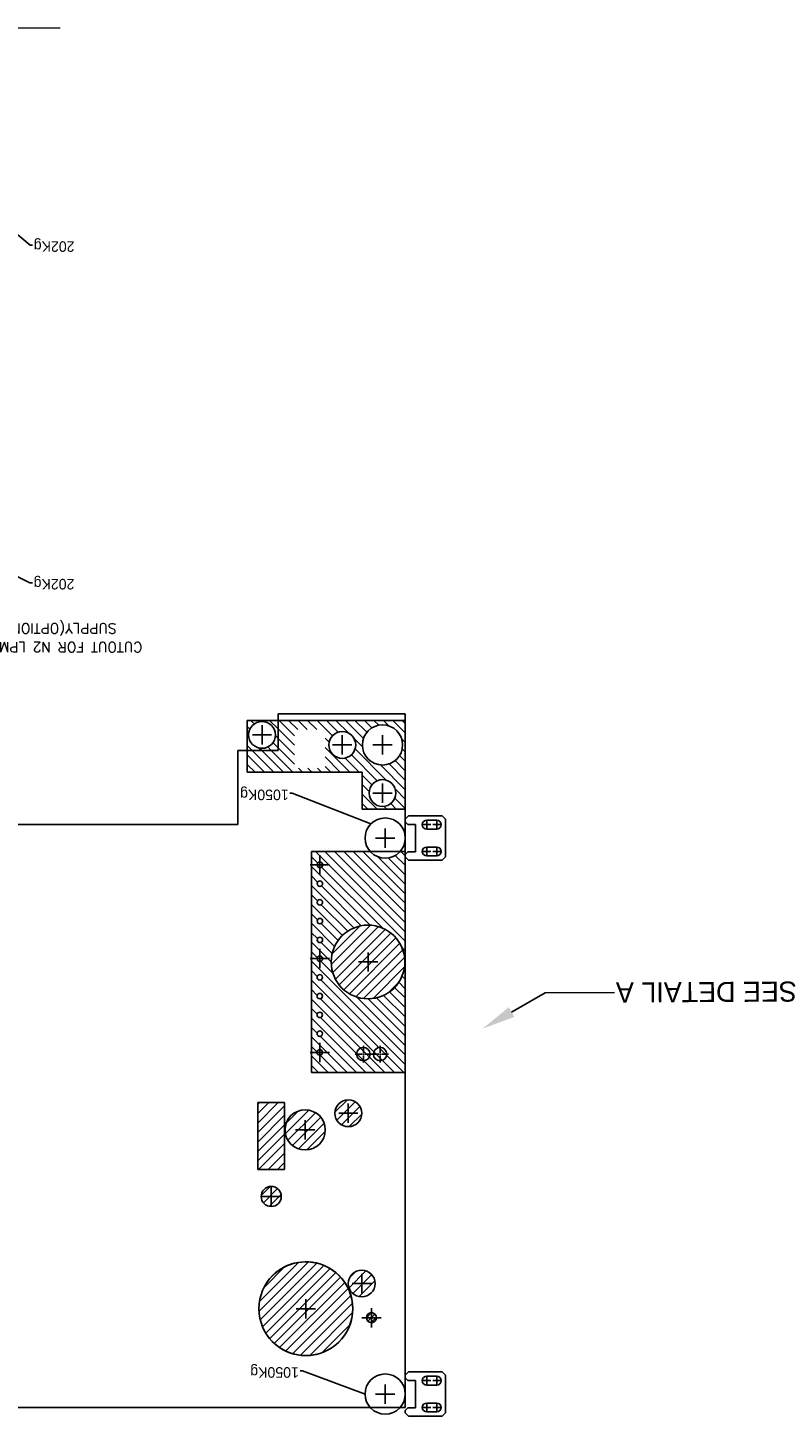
# Model space of a CAD drawing. Header units: millimetres. Extents: x -25815 to -21524, y -24008 to -19907.
# Tile 5 of 5: x -22956 to -21524, y -22810 to -20178. Entities that reach past the tile are written whole.
import ezdxf
from ezdxf.enums import TextEntityAlignment as Align

# ---------------------------------------------------------------- set-up
doc = ezdxf.new("R2010")
doc.units = ezdxf.units.MM
doc.linetypes.add('CENTER', pattern=[2, 1.25, -0.25, 0.25, -0.25])
doc.linetypes.add('CENTER2', pattern=[1.125, 0.75, -0.125, 0.125, -0.125])
doc.styles.add('Style-romans', font='romans.shx')
doc.dimstyles.get("Standard").update_dxf_attribs({"dimtxt": 0.18, "dimasz": 0.18, "dimexe": 0.18, "dimexo": 0.0625, "dimgap": 0.09, "dimtad": 0, "dimtih": 1, "dimtoh": 1, "dimdec": 4, "dimzin": 0, "dimdsep": 46, "dimtxsty": 'Standard', "dimcen": 0.09, "dimadec": 0, "dimazin": 0, "dimtfac": 1, "dimtdec": 4, "dimtofl": 0, "dimtmove": 0, "dimatfit": 3, "dimfxl": 1, "dimtolj": 1, "dimtzin": 0, "dimarcsym": 0})
pattern_1 = [(45, (323.75743, 23.3867), (-0.3535534, 0.3535534), [])]
pattern_2 = [(315, (406.80556, 105.9594), (0.3535534, 0.3535534), [])]

# ---------------------------------------------------------------- blocks, each defined once
blk = doc.blocks.new('*U9')
at = {"color": 0, "linetype": 'CENTER2', "transparency": 16777216}
for p, q in [((-0.62, 0), (-0.1, 0)), ((0, 0.1), (0, 0.62)), ((0.1, 0), (0.62, 0)), ((0, -0.62), (0, -0.1))]:
    blk.add_line(p, q, dxfattribs=at)
at = {"color": 0, "linetype": 'Continuous', "transparency": 16777216}
for p, q in [((-0.05, 0), (0.05, 0)), ((0, -0.05), (0, 0.05))]:
    blk.add_line(p, q, dxfattribs=at)
blk = doc.blocks.new('*U10')
at = {"color": 0, "linetype": 'CENTER2', "transparency": 16777216}
for p, q in [((-0.62, 0), (-0.1, 0)), ((0, 0.1), (0, 0.62)), ((0.1, 0), (0.62, 0)), ((0, -0.62), (0, -0.1))]:
    blk.add_line(p, q, dxfattribs=at)
at = {"color": 0, "linetype": 'Continuous', "transparency": 16777216}
for p, q in [((-0.05, 0), (0.05, 0)), ((0, -0.05), (0, 0.05))]:
    blk.add_line(p, q, dxfattribs=at)
blk = doc.blocks.new('$RECOVER_251031184337-0')
h = blk.add_hatch()
h.set_pattern_fill('ANSI31', color=1, scale=4, angle=360, style=0)
h.set_pattern_definition(pattern_1)
edge = h.paths.add_edge_path()
edge.add_arc((89.87, 135.25), 3.5, 0, 360)
h = blk.add_hatch()
h.set_pattern_fill('ANSI31', color=1, scale=2, angle=360, style=0)
h.set_pattern_definition([(45, (323.75743, 23.38672), (-0.1767767, 0.1767767), [])])
edge = h.paths.add_edge_path()
edge.add_arc((84.98, 135.92), 0.375, 0, 360)
h = blk.add_hatch()
h.set_pattern_fill('ANSI31', color=1, scale=4, angle=360, style=0)
h.set_pattern_definition(pattern_1)
edge = h.paths.add_edge_path()
edge.add_arc((85.7, 133.37), 1, 0, 360)
h = blk.add_hatch()
h.set_pattern_fill('ANSI31', color=1, scale=4, angle=360, style=0)
h.set_pattern_definition(pattern_1)
edge = h.paths.add_edge_path()
edge.add_arc((92.45, 126.87), 0.75, 0, 360)
h = blk.add_hatch()
h.set_pattern_fill('ANSI31', color=1, scale=4, angle=360, style=0)
h.set_pattern_definition(pattern_1)
h.paths.add_polyline_path([(93.45, 124.87), (91.45, 124.87), (91.45, 119.87), (93.45, 119.87), (93.45, 120.87)])
h = blk.add_hatch()
h.set_pattern_fill('ANSI31', color=1, scale=4, angle=360, style=0)
h.set_pattern_definition(pattern_1)
edge = h.paths.add_edge_path()
edge.add_arc((89.92, 121.9), 1.5, 0, 360)
h = blk.add_hatch()
h.set_pattern_fill('ANSI31', color=1, scale=4, angle=360, style=0)
h.set_pattern_definition(pattern_1)
edge = h.paths.add_edge_path()
edge.add_arc((86.7, 120.66), 1, 0, 360)
h = blk.add_hatch()
h.set_pattern_fill('ANSI31', color=1, scale=4, angle=270, style=0)
h.set_pattern_definition([(315, (406.80556, 105.9594), (0.3535534, 0.3535534), [])])
h.paths.add_polyline_path([(82.83, 101.12, -0.447214), (85.06, 101.12), (89.45, 101.12), (89.45, 102.12), (89.02, 102.12, -1), (88.61, 102.12, -1), (89.02, 102.12), (89.45, 102.12), (89.45, 109.12), (89.03, 109.12, -1), (88.62, 109.12, -1), (89.03, 109.12), (89.45, 109.12), (89.45, 116.12), (89.04, 116.12, -1), (88.63, 116.12, -1), (89.04, 116.12), (89.45, 116.12), (89.45, 117.62), (82.45, 117.62), (82.48, 109.37, -1), (87.98, 109.37, -1), (82.48, 109.37), (82.46, 101.12)])
h.paths.add_polyline_path([(89.02, 103.52, -1), (88.61, 103.52, -1)], flags=16)
h.paths.add_polyline_path([(88.62, 104.92, -1), (89.02, 104.92, -1)], flags=16)
h.paths.add_polyline_path([(88.62, 106.32, -1), (89.03, 106.32, -1)], flags=16)
h.paths.add_polyline_path([(88.62, 107.72, -1), (89.03, 107.72, -1)], flags=16)
h.paths.add_polyline_path([(88.62, 110.52, -1), (89.03, 110.52, -1)], flags=16)
h.paths.add_polyline_path([(88.62, 111.92, -1), (89.03, 111.92, -1)], flags=16)
h.paths.add_polyline_path([(88.62, 113.32, -1), (89.03, 113.32, -1)], flags=16)
h.paths.add_polyline_path([(88.63, 114.72, -1), (89.03, 114.72, -1)], flags=16)
h = blk.add_hatch()
h.set_pattern_fill('ANSI31', color=1, scale=4, angle=360, style=0)
h.set_pattern_definition(pattern_1)
edge = h.paths.add_edge_path()
edge.add_arc((85.23, 109.37), 2.75, 0, 360)
h = blk.add_hatch()
h.set_pattern_fill('ANSI31', color=1, scale=4, angle=270, style=0)
h.set_pattern_definition(pattern_2)
h.paths.add_polyline_path([(85.66, 97.96), (85.66, 95.2), (94.24, 95.2), (94.24, 93.58), (91.94, 93.58), (91.94, 91.34), (82.45, 91.34), (82.45, 97.96)])
edge = h.paths.add_edge_path(flags=16)
edge.add_arc((84.15, 96.76), 1, 155.9786, 343.0404, ccw=False)
edge.add_arc((84.15, 96.76), 1, 343.0404, 515.9786, ccw=False)
edge = h.paths.add_edge_path(flags=16)
edge.add_arc((84.15, 93.17), 1.5, 119.3918, 370.49, ccw=False)
edge.add_arc((84.15, 93.17), 1.5, 370.49, 479.3918, ccw=False)
edge = h.paths.add_edge_path(flags=16)
edge.add_arc((87.15, 93.17), 1, 139.9384, 377.4113, ccw=False)
edge.add_arc((87.15, 93.17), 1, 377.4113, 499.9384, ccw=False)
h.paths.add_polyline_path([(90.72, 94.9), (90.72, 92.03), (88.43, 92.03), (88.43, 94.9)], flags=16)
h = blk.add_hatch()
h.set_pattern_fill('ANSI31', color=1, scale=4, angle=270, style=0)
h.set_pattern_definition(pattern_2)
h.paths.add_polyline_path([(91.94, 93.58), (91.94, 91.34), (94.24, 91.34), (94.24, 93.58)])
edge = h.paths.add_edge_path(flags=16)
edge.add_arc((93.14, 92.42), 1, -44.1271, 191.4592, ccw=False)
edge.add_arc((93.14, 92.42), 1, 191.4592, 315.8729, ccw=False)
at = {"color": 1, "linetype": 'Continuous'}
for p, q in [((79.45, 143.02), (79.7, 143.27)), ((79.45, 143.02), (79.45, 140.22)), ((82.2, 143.27), (79.7, 143.27)), ((82.2, 143.27), (82.45, 143.02)), ((82.45, 142.85), (82.45, 143.02)), ((80.85, 142.95), (80.1, 142.95)), ((80.85, 142.95), (80.1, 142.95)), ((80.1, 142.29), (80.85, 142.29)), ((80.1, 142.29), (80.85, 142.29)), ((81.69, 142.65), (81.69, 140.6)), ((82.25, 142.65), (81.69, 142.65)), ((82.45, 142.85), (82.25, 142.65)), ((82.45, 90.86), (82.45, 142.62)), ((101.88, 142.62), (82.45, 142.62)), ((123.92, 142.62), (101.88, 142.62)), ((80.85, 140.95), (80.1, 140.95)), ((80.85, 140.95), (80.1, 140.95)), ((79.7, 139.97), (79.45, 140.22)), ((79.7, 139.97), (82.2, 139.97)), ((80.1, 140.29), (80.85, 140.29)), ((80.1, 140.29), (80.85, 140.29)), ((82.25, 140.6), (81.69, 140.6)), ((82.45, 140.22), (82.2, 139.97)), ((82.25, 140.6), (82.45, 140.4)), ((82.45, 117.62), (89.45, 117.62)), ((89.45, 117.62), (89.45, 101.12)), ((79.45, 101.52), (79.7, 101.77)), ((82.2, 101.77), (79.7, 101.77)), ((82.2, 101.77), (82.45, 101.52)), ((79.45, 101.52), (79.45, 98.72)), ((80.85, 101.45), (80.1, 101.45)), ((80.85, 101.45), (80.1, 101.45)), ((80.85, 101.45), (80.1, 101.45)), ((80.1, 100.79), (80.85, 100.79)), ((80.1, 100.79), (80.85, 100.79)), ((80.1, 100.79), (80.85, 100.79)), ((81.69, 101.15), (81.69, 99.1)), ((82.25, 101.15), (81.69, 101.15)), ((82.45, 101.35), (82.25, 101.15)), ((82.45, 101.35), (82.45, 101.52)), ((82.45, 101.12), (89.45, 101.12)), ((79.7, 98.47), (79.45, 98.72)), ((79.7, 98.47), (82.2, 98.47)), ((80.85, 99.45), (80.1, 99.45)), ((80.85, 99.45), (80.1, 99.45)), ((80.85, 99.45), (80.1, 99.45)), ((80.1, 98.79), (80.85, 98.79)), ((80.1, 98.79), (80.85, 98.79)), ((80.1, 98.79), (80.85, 98.79)), ((82.25, 99.1), (81.69, 99.1)), ((82.45, 98.72), (82.2, 98.47)), ((82.25, 99.1), (82.45, 98.9)), ((94.95, 93.58), (94.95, 99.12)), ((101.88, 99.12), (94.95, 99.12)), ((123.95, 99.12), (101.88, 99.12)), ((91.94, 90.86), (91.94, 93.58)), ((91.94, 93.58), (94.45, 93.58)), ((94.45, 93.58), (94.95, 93.58)), ((91.94, 90.86), (82.45, 90.86))]:
    blk.add_line(p, q, dxfattribs=at)
at = {"color": 1}
for p, q in [((80.4, 142.62), (79.79, 142.62)), ((80.1, 142.93), (80.1, 142.32)), ((81.15, 142.62), (80.54, 142.62)), ((80.85, 142.93), (80.85, 142.32)), ((83.95, 142.34), (83.95, 140.9)), ((83.23, 141.62), (84.67, 141.62)), ((79.7, 139.97), (79.45, 140.22)), ((80.4, 140.62), (79.79, 140.62)), ((80.1, 140.93), (80.1, 140.32)), ((81.15, 140.62), (80.54, 140.62)), ((80.85, 140.93), (80.85, 140.32)), ((84.26, 135.92), (85.7, 135.92)), ((84.98, 136.64), (84.98, 135.2)), ((89.87, 135.97), (89.87, 134.53)), ((89.15, 135.25), (90.59, 135.25)), ((85.7, 134.09), (85.7, 132.65)), ((84.98, 133.37), (86.42, 133.37)), ((92.45, 127.59), (92.45, 126.15)), ((91.73, 126.87), (93.17, 126.87)), ((91.45, 124.87), (91.45, 119.87)), ((93.45, 124.87), (91.45, 124.87)), ((93.45, 120.87), (93.45, 124.87)), ((89.92, 122.62), (89.92, 121.18)), ((86.7, 121.38), (86.7, 119.94)), ((89.2, 121.9), (90.64, 121.9)), ((85.98, 120.66), (87.42, 120.66)), ((93.45, 120.87), (93.45, 119.87)), ((93.45, 119.87), (91.45, 119.87)), ((88.11, 116.12), (89.55, 116.12)), ((88.83, 115.4), (88.83, 116.84)), ((85.23, 110.09), (85.23, 108.65)), ((84.51, 109.37), (85.95, 109.37)), ((88.1, 109.12), (89.54, 109.12)), ((88.82, 108.4), (88.82, 109.84)), ((88.82, 101.4), (88.82, 102.84)), ((88.1, 102.12), (89.54, 102.12)), ((80.4, 101.12), (79.79, 101.12)), ((80.4, 101.12), (79.79, 101.12)), ((80.1, 101.43), (80.1, 100.82)), ((80.1, 101.43), (80.1, 100.82)), ((81.15, 101.12), (80.54, 101.12)), ((81.15, 101.12), (80.54, 101.12)), ((80.85, 101.43), (80.85, 100.82)), ((80.85, 101.43), (80.85, 100.82)), ((83.95, 100.84), (83.95, 99.4)), ((83.23, 100.12), (84.67, 100.12)), ((79.7, 98.47), (79.45, 98.72)), ((80.4, 99.12), (79.79, 99.12)), ((80.4, 99.12), (79.79, 99.12)), ((80.1, 99.43), (80.1, 98.82)), ((80.1, 99.43), (80.1, 98.82)), ((81.15, 99.12), (80.54, 99.12)), ((81.15, 99.12), (80.54, 99.12)), ((80.85, 99.43), (80.85, 98.82)), ((80.85, 99.43), (80.85, 98.82)), ((85.66, 97.96), (82.45, 97.96)), ((82.45, 97.96), (82.45, 90.86)), ((84.15, 97.48), (84.15, 96.04)), ((85.66, 95.2), (85.66, 97.96)), ((85.66, 97.74), (85.66, 97.74)), ((83.43, 96.76), (84.87, 96.76)), ((82.45, 95.2), (82.45, 90.86)), ((94.24, 95.2), (85.66, 95.2)), ((94.24, 95.2), (94.24, 91.34)), ((84.15, 93.89), (84.15, 92.45)), ((87.15, 93.89), (87.15, 92.45)), ((83.43, 93.17), (84.87, 93.17)), ((86.43, 93.17), (87.87, 93.17)), ((92.42, 92.42), (93.86, 92.42)), ((93.14, 93.14), (93.14, 91.7)), ((94.24, 91.34), (82.45, 91.34))]:
    blk.add_line(p, q, dxfattribs=at)
at = {"color": 1, "linetype": 'ByBlock', "lineweight": -2}
blk.add_line((72.02, 111.68), (66.83, 111.65), dxfattribs=at)
at = {"color": 1, "linetype": 'CENTER', "lineweight": 0, "ltscale": 3}
blk.add_line((189.95, 39.64), (107.78, 39.64), dxfattribs=at)
at = {"color": 1, "linetype": 'ByBlock', "lineweight": -2}
blk.add_lwpolyline([(74.52, 113.11), (72.02, 111.68)], dxfattribs=at)
at = {"color": 1, "linetype": 'Continuous'}
for centre, radius in [((83.95, 141.62), 1.5), ((83.95, 141.62), 1.5), ((83.95, 141.62), 1.5), ((84.33, 116.25), 0.5), ((85.58, 116.25), 0.5), ((88.83, 116.12), 0.204), ((88.83, 114.72), 0.204), ((88.83, 113.32), 0.204), ((88.83, 111.92), 0.204), ((88.83, 110.52), 0.204), ((88.82, 109.12), 0.204), ((88.82, 107.72), 0.204), ((88.82, 106.32), 0.204), ((88.82, 104.92), 0.204), ((88.82, 103.52), 0.204), ((83.95, 100.12), 1.5), ((83.95, 100.12), 1.5), ((83.95, 100.12), 1.5), ((83.95, 100.12), 1.5), ((88.82, 102.12), 0.204)]:
    blk.add_circle(centre, radius, dxfattribs=at)
at = {"color": 1}
for centre, radius in [((89.87, 135.25), 3.5), ((84.98, 135.92), 0.375), ((85.7, 133.37), 1), ((92.45, 126.87), 0.75), ((89.92, 121.9), 1.5), ((86.7, 120.66), 1), ((85.23, 109.37), 2.75), ((84.15, 96.76), 1), ((84.15, 93.17), 1.5), ((87.15, 93.17), 1), ((93.14, 92.42), 1)]:
    blk.add_circle(centre, radius, dxfattribs=at)
at = {"color": 1, "linetype": 'Continuous'}
for centre, radius, start, end in [((80.1, 142.62), 0.33, 90, 270), ((80.1, 142.62), 0.33, 90, 270), ((80.85, 142.62), 0.33, 270, 90), ((80.85, 142.62), 0.33, 270, 90), ((80.1, 140.62), 0.33, 90, 270), ((80.1, 140.62), 0.33, 90, 270), ((80.85, 140.62), 0.33, 270, 90), ((80.85, 140.62), 0.33, 270, 90), ((89.87, 135.25), 3.5, 34.8499, 325.1501), ((80.1, 101.12), 0.33, 90, 270), ((80.1, 101.12), 0.33, 90, 270), ((80.1, 101.12), 0.33, 90, 270), ((80.85, 101.12), 0.33, 270, 90), ((80.85, 101.12), 0.33, 270, 90), ((80.85, 101.12), 0.33, 270, 90), ((80.1, 99.12), 0.33, 90, 270), ((80.1, 99.12), 0.33, 90, 270), ((80.1, 99.12), 0.33, 90, 270), ((80.85, 99.12), 0.33, 270, 90), ((80.85, 99.12), 0.33, 270, 90), ((80.85, 99.12), 0.33, 270, 90)]:
    blk.add_arc(centre, radius, start, end, dxfattribs=at)
at = {"color": 1}
blk.add_solid([(74.31, 113.47), (76.69, 114.35), (74.73, 112.75)], dxfattribs=at)
at = {"color": 1, "linetype": 'CENTER2', "rotation": 89.99999999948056}
for name, p in [('*U9', (84.33, 116.25)), ('*U10', (85.58, 116.25))]:
    blk.add_blockref(name, p, dxfattribs=at)
at = {"color": 1, "style": 'Style-romans'}
for s, p in [('CUTOUT FOR N2 LPM', (102.07, 86.25)), ('SUPPLY(OPTIONAL)', (103.99, 84.85))]:
    blk.add_text(s, height=0.75, rotation=360, dxfattribs=at).set_placement(p, align=Align.TOP_LEFT)
at = {"color": 1, "char_height": 0.787}
for s, insert, attachment_point in [('1050Kg', (90.39, 140.4), 1), ('1050Kg', (91.15, 97.29), 1), ('202Kg', (110.18, 80.54), 9), ('202Kg', (110.17, 55.34), 9)]:
    blk.add_mtext(s, dxfattribs=dict(at, insert=insert, attachment_point=attachment_point))
at = {"color": 1, "insert": (66.73, 112.4), "char_height": 1.5, "attachment_point": 3, "rotation": 0.3223}
blk.add_mtext('SEE DETAIL A', dxfattribs=at)
at = {"color": 1, "annotation_type": 0, "has_hookline": 1}
for points, hookline_direction, text_width in [([(85.45, 141.62), (90.12, 139.88), (90.3, 139.88)], 0, 3.94), ([(85.01, 99.06), (90.88, 96.76), (91.06, 96.76)], 0, 3.94), ([(114.99, 78.85), (110.45, 81.07), (110.27, 81.07)], 1, 3.54), ([(114.99, 52.04), (110.44, 55.86), (110.26, 55.86)], 1, 3.54)]:
    blk.add_leader(points, dimstyle='Standard', dxfattribs=dict(at, hookline_direction=hookline_direction, text_width=text_width))

msp = doc.modelspace()

# ---------------------------------------------------------------- block references
at = {"xscale": 25.4, "yscale": 25.4, "zscale": 25.4, "rotation": 180}
msp.add_blockref('$RECOVER_251031184337-0', (-20146.1, -19170.7), dxfattribs=at)

doc.saveas('drawing.dxf')
